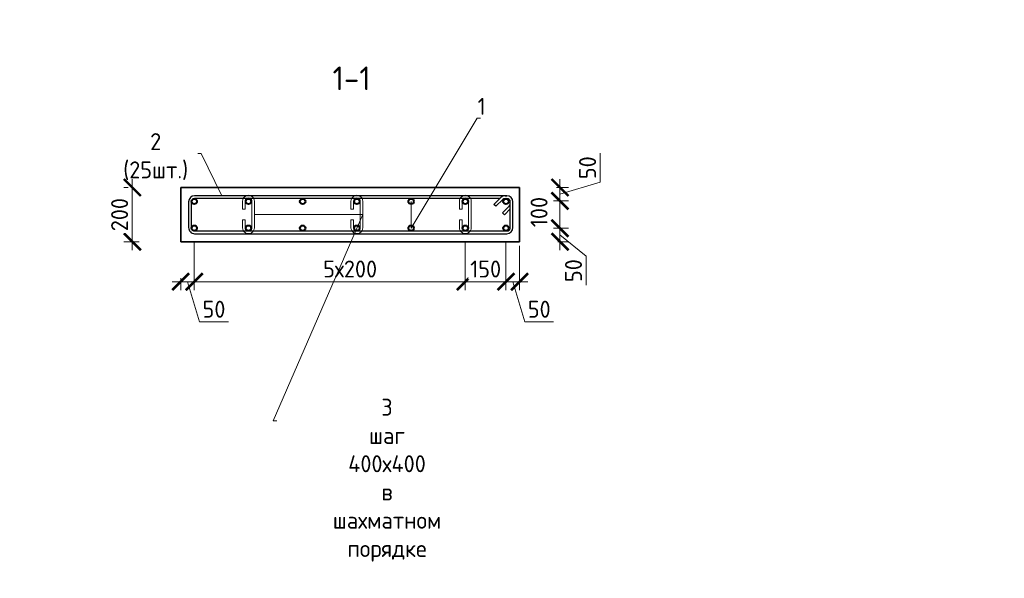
# Model space of a CAD drawing. Header units: millimetres. Extents: x 369815 to 1481759, y -423071 to -27917.
# Tile 159 of 256: x 513035 to 527565, y -130342 to -122104. Entities that reach past the tile are written whole.
import ezdxf
from ezdxf import colors
from ezdxf.entities.mleader import LeaderData, LeaderLine
from ezdxf.math import Vec2, Vec3

# ---------------------------------------------------------------- set-up
doc = ezdxf.new("R2010")
doc.units = ezdxf.units.MM
for name, color, linetype, lineweight in [('1 Стены', 3, 'Continuous', 30), ('Арм_шпильки', 143, 'Continuous', 18), ('Армирование', 3, 'Continuous', 40), ('Выноски', 20, 'Continuous', 20), ('подоснова', 151, 'Continuous', 5), ('РАЗМЕРЫ', 1, 'Continuous', 9)]:
    doc.layers.add(name, color=color, linetype=linetype, lineweight=lineweight)
doc.layers.add('Колонна_ бетон', color=7, linetype='Continuous', lineweight=50, true_color=0xb4b496)
doc.styles.add('GOST 2.304', font='CS_Gost2304.shx')
doc.styles.add('GOST-2.304_Type-B', font='GOST_Common.ttf')
doc.styles.add('ГОСТ', font='GOST_Common.ttf')
doc.dimstyles.new('мой 25', dxfattribs={"dimscale": 100, "dimtxt": 2.5, "dimasz": 2.5, "dimexe": 1.25, "dimexo": 0.625, "dimtad": 1, "dimdec": 0, "dimlfac": 0.5, "dimtxsty": 'GOST-2.304_Type-B', "dimblk": 'ARCHTICK', "dimcen": 2.5, "dimdle": 1.25, "dimaunit": 1, "dimadec": 1, "dimazin": 2, "dimtfac": 1, "dimtdec": 0, "dimtmove": 1, "dimatfit": 3, "dimfxl": 6, "dimfxlon": 1, "dimtfill": 1, "dimlwd": -1, "dimlwe": -1, "dimarcsym": 0})

# ---------------------------------------------------------------- blocks, each defined once
blk = doc.blocks.new('*U122')
at = {"color": 0, "linetype": 'ByBlock', "lineweight": -2}
for p, q in [((-10, 1176.4), (-10, 12.5)), ((-10, 1169.4), (-10, 1176.4)), ((0, 1169.4), (0, 1176.4)), ((108.8, 1198.9), (12.5, 1198.9)), ((108.8, 1188.9), (12.5, 1188.9)), ((53.8, 1159.8), (28.3, 1185.2)), ((38.8, 1188.9), (60.9, 1166.9)), ((121.3, 12.5), (121.3, 1176.4)), ((131.3, 12.5), (131.3, 1176.4)), ((22, 1128), (-3.4, 1153.5)), ((0, 1150.1), (0, 12.5)), ((3.7, 1160.6), (29.1, 1135.1)), ((60.9, 1166.9), (53.8, 1159.8)), ((29.1, 1135.1), (22, 1128)), ((12.5, 0), (108.8, 0)), ((12.5, -10), (108.8, -10))]:
    blk.add_line(p, q, dxfattribs=at)
for centre, radius, start, end in [((12.5, 1176.4), 22.5, 90, 180), ((12.5, 1176.4), 12.5, 90, 180), ((19.5, 1176.4), 12.5, 45, 90), ((108.8, 1176.4), 22.5, 0, 90), ((108.8, 1176.4), 12.5, 0, 90), ((12.5, 1169.4), 22.5, 180, 225), ((12.5, 1169.4), 12.5, 180, 225), ((12.5, 12.5), 22.5, 180, 270), ((12.5, 12.5), 12.5, 180, 270), ((108.8, 12.5), 12.5, 270, 0), ((108.8, 12.5), 22.5, 270, 0)]:
    blk.add_arc(centre, radius, start, end, dxfattribs=at)
at = {"style": 'GOST 2.304', "oblique": 15, "flags": 9}
for tag, p in [('ДИАМЕТР', (-52.8, -63)), ('КЛАСС', (-53, -68.7)), ('ДЛИНА', (-52.5, -73.8)), ('ПОЗИЦИЯ', (-52.3, -58)), ('МАССА', (-52.3, -78.3))]:
    blk.add_attdef(tag, p, '', height=2.5, dxfattribs=at)
blk = doc.blocks.new('_ArchTick')
at = {"color": 0, "linetype": 'ByBlock', "const_width": 0.15}
blk.add_lwpolyline([(-0.5, -0.5), (0.5, 0.5)], dxfattribs=at)
blk = doc.blocks.new('*D313')
at = {"layer": 'DEFPOINTS', "color": 0, "transparency": 16777216}
for p in [(520411, -124579, -2880), (520211, -124777, -2880), (521008, -124777)]:
    blk.add_point(p, dxfattribs=at)
at = {"layer": 'РАЗМЕРЫ', "color": 0, "linetype": 'Continuous', "transparency": 16777216}
for p, q in [((521602, -124500), (521602, -124075)), ((521008, -124454), (521008, -124902)), ((521008, -124678), (521602, -124500)), ((520957, -124579), (521133, -124579)), ((520912, -124777), (521133, -124777))]:
    blk.add_line(p, q, dxfattribs=at)
at = {"layer": 'РАЗМЕРЫ', "color": 0, "transparency": 16777216, "xscale": 250, "yscale": 250, "zscale": 250}
for p, rotation in [((521008, -124579), 90), ((521008, -124777), 270)]:
    blk.add_blockref('_ArchTick', p, dxfattribs=dict(at, rotation=rotation))
at = {"layer": 'РАЗМЕРЫ', "color": 0, "transparency": 16777216, "insert": (521415, -124287), "char_height": 250, "attachment_point": 5, "rotation": 90, "style": 'GOST-2.304_Type-B', "bg_fill": 3, "box_fill_scale": 1.1, "bg_fill_color": 256, "bg_fill_true_color": 13158600, "bg_fill_transparency": 0}
blk.add_mtext('50', dxfattribs=at)
blk = doc.blocks.new('*D314')
at = {"layer": 'DEFPOINTS', "color": 0, "transparency": 16777216}
for p in [(520211, -125179, -2880), (521008, -125179), (520913, -125379)]:
    blk.add_point(p, dxfattribs=at)
at = {"layer": 'РАЗМЕРЫ', "color": 0, "linetype": 'Continuous', "transparency": 16777216}
for p, q in [((521008, -125504), (521008, -125054)), ((520912, -125179), (521133, -125179)), ((520975, -125379), (521133, -125379)), ((521008, -125279), (521395, -125592)), ((521395, -125592), (521395, -126017))]:
    blk.add_line(p, q, dxfattribs=at)
at = {"layer": 'РАЗМЕРЫ', "color": 0, "transparency": 16777216, "xscale": 250, "yscale": 250, "zscale": 250}
for p, rotation in [((521008, -125179), 90), ((521008, -125379), 270)]:
    blk.add_blockref('_ArchTick', p, dxfattribs=dict(at, rotation=rotation))
at = {"layer": 'РАЗМЕРЫ', "color": 0, "transparency": 16777216, "insert": (521207, -125805), "char_height": 250, "attachment_point": 5, "rotation": 90, "style": 'GOST-2.304_Type-B', "bg_fill": 3, "box_fill_scale": 1.1, "bg_fill_color": 256, "bg_fill_true_color": 13158600, "bg_fill_transparency": 0}
blk.add_mtext('50', dxfattribs=at)
blk = doc.blocks.new('*D309')
at = {"layer": 'DEFPOINTS', "color": 0, "transparency": 16777216}
for p in [(521008, -124777, 2880), (521008, -124777), (520878, -125179)]:
    blk.add_point(p, dxfattribs=at)
at = {"layer": 'РАЗМЕРЫ', "color": 0, "linetype": 'Continuous', "transparency": 16777216}
for p, q in [((521008, -125304), (521008, -124652)), ((521102, -124777), (521133, -124777)), ((520941, -125179), (521133, -125179))]:
    blk.add_line(p, q, dxfattribs=at)
at = {"layer": 'РАЗМЕРЫ', "color": 0, "transparency": 16777216, "insert": (520699, -124941), "char_height": 250, "attachment_point": 5, "rotation": 90, "style": 'GOST-2.304_Type-B', "bg_fill": 3, "box_fill_scale": 1.1, "bg_fill_color": 256, "bg_fill_true_color": 13158600, "bg_fill_transparency": 0}
blk.add_mtext('100', dxfattribs=at)
at = {"layer": 'РАЗМЕРЫ', "color": 0, "transparency": 16777216, "xscale": 250, "yscale": 250, "zscale": 250}
for p, rotation in [((521008, -124777), 90), ((521008, -125179), 270)]:
    blk.add_blockref('_ArchTick', p, dxfattribs=dict(at, rotation=rotation))
blk = doc.blocks.new('*D310')
at = {"layer": 'DEFPOINTS', "color": 0, "transparency": 16777216}
for p in [(515611, -125179), (519611, -125179), (515611, -125968)]:
    blk.add_point(p, dxfattribs=at)
at = {"layer": 'РАЗМЕРЫ', "color": 0, "linetype": 'Continuous', "transparency": 16777216}
for p, q in [((515611, -125368), (515611, -126093)), ((519611, -125368), (519611, -126093)), ((519736, -125968), (515486, -125968))]:
    blk.add_line(p, q, dxfattribs=at)
at = {"layer": 'РАЗМЕРЫ', "color": 0, "transparency": 16777216, "xscale": 250, "yscale": 250, "zscale": 250, "rotation": 180}
blk.add_blockref('_ArchTick', (515611, -125968), dxfattribs=at)
at = {"layer": 'РАЗМЕРЫ', "color": 0, "transparency": 16777216, "xscale": 250, "yscale": 250, "zscale": 250}
blk.add_blockref('_ArchTick', (519611, -125968), dxfattribs=at)
at = {"layer": 'РАЗМЕРЫ', "color": 0, "transparency": 16777216, "insert": (517911, -125781), "char_height": 250, "attachment_point": 5, "style": 'GOST-2.304_Type-B', "bg_fill": 3, "box_fill_scale": 1.1, "bg_fill_color": 256, "bg_fill_true_color": 13158600, "bg_fill_transparency": 0}
blk.add_mtext('5х200', dxfattribs=at)
blk = doc.blocks.new('*D311')
at = {"layer": 'DEFPOINTS', "color": 0, "transparency": 16777216}
for p in [(515411, -125379, 2880), (515611, -125585), (515411, -125968)]:
    blk.add_point(p, dxfattribs=at)
at = {"layer": 'РАЗМЕРЫ', "color": 0, "linetype": 'Continuous', "transparency": 16777216}
for p, q in [((515611, -125648), (515611, -126093)), ((515736, -125968), (515286, -125968)), ((515411, -125918), (515411, -126093)), ((515511, -125968), (515689, -126562)), ((515689, -126562), (516114, -126562))]:
    blk.add_line(p, q, dxfattribs=at)
at = {"layer": 'РАЗМЕРЫ', "color": 0, "transparency": 16777216, "xscale": 250, "yscale": 250, "zscale": 250, "rotation": 180}
blk.add_blockref('_ArchTick', (515411, -125968), dxfattribs=at)
at = {"layer": 'РАЗМЕРЫ', "color": 0, "transparency": 16777216, "xscale": 250, "yscale": 250, "zscale": 250}
blk.add_blockref('_ArchTick', (515611, -125968), dxfattribs=at)
at = {"layer": 'РАЗМЕРЫ', "color": 0, "transparency": 16777216, "insert": (515902, -126374), "char_height": 250, "attachment_point": 5, "style": 'GOST-2.304_Type-B', "bg_fill": 3, "box_fill_scale": 1.1, "bg_fill_color": 256, "bg_fill_true_color": 13158600, "bg_fill_transparency": 0}
blk.add_mtext('50', dxfattribs=at)
blk = doc.blocks.new('*D312')
at = {"layer": 'DEFPOINTS', "color": 0, "transparency": 16777216}
for p in [(519611, -125179), (520211, -125179), (520211, -125968)]:
    blk.add_point(p, dxfattribs=at)
at = {"layer": 'РАЗМЕРЫ', "color": 0, "linetype": 'Continuous', "transparency": 16777216}
for p, q in [((519611, -125368), (519611, -126093)), ((520211, -125368), (520211, -126093)), ((519486, -125968), (520336, -125968))]:
    blk.add_line(p, q, dxfattribs=at)
at = {"layer": 'РАЗМЕРЫ', "color": 0, "transparency": 16777216, "xscale": 250, "yscale": 250, "zscale": 250, "rotation": 180}
blk.add_blockref('_ArchTick', (519611, -125968), dxfattribs=at)
at = {"layer": 'РАЗМЕРЫ', "color": 0, "transparency": 16777216, "xscale": 250, "yscale": 250, "zscale": 250}
blk.add_blockref('_ArchTick', (520211, -125968), dxfattribs=at)
at = {"layer": 'РАЗМЕРЫ', "color": 0, "transparency": 16777216, "insert": (519911, -125781), "char_height": 250, "attachment_point": 5, "style": 'GOST-2.304_Type-B', "bg_fill": 3, "box_fill_scale": 1.1, "bg_fill_color": 256, "bg_fill_true_color": 13158600, "bg_fill_transparency": 0}
blk.add_mtext('150', dxfattribs=at)
blk = doc.blocks.new('*D332')
at = {"layer": 'DEFPOINTS', "color": 0, "transparency": 16777216}
for p in [(520211, -125179), (520411, -125379), (520411, -125968)]:
    blk.add_point(p, dxfattribs=at)
at = {"layer": 'РАЗМЕРЫ', "color": 0, "linetype": 'Continuous', "transparency": 16777216}
for p, q in [((520211, -125368), (520211, -126093)), ((520411, -125441), (520411, -126093)), ((520086, -125968), (520536, -125968)), ((520311, -125968), (520489, -126562)), ((520489, -126562), (520914, -126562))]:
    blk.add_line(p, q, dxfattribs=at)
at = {"layer": 'РАЗМЕРЫ', "color": 0, "transparency": 16777216, "xscale": 250, "yscale": 250, "zscale": 250, "rotation": 180}
blk.add_blockref('_ArchTick', (520211, -125968), dxfattribs=at)
at = {"layer": 'РАЗМЕРЫ', "color": 0, "transparency": 16777216, "xscale": 250, "yscale": 250, "zscale": 250}
blk.add_blockref('_ArchTick', (520411, -125968), dxfattribs=at)
at = {"layer": 'РАЗМЕРЫ', "color": 0, "transparency": 16777216, "insert": (520702, -126374), "char_height": 250, "attachment_point": 5, "style": 'GOST-2.304_Type-B', "bg_fill": 3, "box_fill_scale": 1.1, "bg_fill_color": 256, "bg_fill_true_color": 13158600, "bg_fill_transparency": 0}
blk.add_mtext('50', dxfattribs=at)
blk = doc.blocks.new('*U123')
for p, q in [((-8, 0), (-7.4, 4.7)), ((-7.4, 4.7), (-5.6, 9)), ((-5.6, 9), (-2.7, 12.7)), ((-2.7, 12.7), (1, 15.6)), ((1, 15.6), (5.3, 17.4)), ((5.3, 17.4), (10, 18)), ((34, 18), (10, 18)), ((10, 10), (34, 10)), ((34, 10), (34, 18)), ((66, 18), (90, 18)), ((66, 10), (66, 18)), ((90, 10), (66, 10)), ((94.7, 17.4), (90, 18)), ((99, 15.6), (94.7, 17.4)), ((102.7, 12.7), (99, 15.6)), ((105.6, 9), (102.7, 12.7)), ((107.4, 4.7), (105.6, 9)), ((108, 0), (107.4, 4.7)), ((107.4, -4.7), (108, 0)), ((-7.4, -4.7), (-8, 0)), ((-5.6, -9), (-7.4, -4.7)), ((-2.7, -12.7), (-5.6, -9)), ((1, -15.6), (-2.7, -12.7)), ((5.3, -17.4), (1, -15.6)), ((10, -18), (5.3, -17.4)), ((10, -18), (90, -18)), ((90, -18), (94.7, -17.4)), ((94.7, -17.4), (99, -15.6)), ((99, -15.6), (102.7, -12.7)), ((102.7, -12.7), (105.6, -9)), ((105.6, -9), (107.4, -4.7))]:
    blk.add_line(p, q)
at = {"color": 0, "linetype": 'ByBlock', "lineweight": -2}
for p, q in [((0, 0), (0.3, 2.6)), ((0.3, 2.6), (1.3, 5)), ((1.3, 5), (2.9, 7.1)), ((2.9, 7.1), (5, 8.7)), ((5, 8.7), (7.4, 9.7)), ((7.4, 9.7), (10, 10)), ((92.6, 9.7), (90, 10)), ((95, 8.7), (92.6, 9.7)), ((97.1, 7.1), (95, 8.7)), ((98.7, 5), (97.1, 7.1)), ((99.7, 2.6), (98.7, 5)), ((100, 0), (99.7, 2.6)), ((99.7, -2.6), (100, 0)), ((0.3, -2.6), (0, 0)), ((1.3, -5), (0.3, -2.6)), ((2.9, -7.1), (1.3, -5)), ((5, -8.7), (2.9, -7.1)), ((7.4, -9.7), (5, -8.7)), ((10, -10), (7.4, -9.7)), ((10, -10), (90, -10)), ((90, -10), (92.6, -9.7)), ((92.6, -9.7), (95, -8.7)), ((95, -8.7), (97.1, -7.1)), ((97.1, -7.1), (98.7, -5)), ((98.7, -5), (99.7, -2.6))]:
    blk.add_line(p, q, dxfattribs=at)
at = {"style": 'GOST 2.304', "oblique": 15, "flags": 9}
for tag, p in [('ПОЗИЦИЯ', (118, -56.6)), ('ДИАМЕТР', (117.8, -62.2)), ('ДЛИНА', (118.1, -72.5)), ('КЛАСС', (118, -67.8)), ('МАССА', (118.7, -78.2))]:
    blk.add_attdef(tag, p, '', height=2.5, dxfattribs=at)
blk = doc.blocks.new('_None')
blk = doc.blocks.new('*D339')
at = {"layer": 'DEFPOINTS', "color": 0, "transparency": 16777216}
for p in [(515410, -124579, 2880), (514697, -125379), (515410, -125379)]:
    blk.add_point(p, dxfattribs=at)
at = {"layer": 'РАЗМЕРЫ', "color": 0, "linetype": 'Continuous', "transparency": 16777216}
for p, q in [((514697, -124454), (514697, -125504)), ((514635, -124579), (514572, -124579)), ((514797, -125379), (514572, -125379))]:
    blk.add_line(p, q, dxfattribs=at)
at = {"layer": 'РАЗМЕРЫ', "color": 0, "transparency": 16777216, "xscale": 250, "yscale": 250, "zscale": 250}
for p, rotation in [((514697, -124579), 90), ((514697, -125379), 270)]:
    blk.add_blockref('_ArchTick', p, dxfattribs=dict(at, rotation=rotation))
at = {"layer": 'РАЗМЕРЫ', "color": 0, "transparency": 16777216, "insert": (514509, -124979), "char_height": 250, "attachment_point": 5, "rotation": 90, "style": 'GOST-2.304_Type-B', "bg_fill": 3, "box_fill_scale": 1.1, "bg_fill_color": 256, "bg_fill_true_color": 13158600, "bg_fill_transparency": 0}
blk.add_mtext('200', dxfattribs=at)

msp = doc.modelspace()

# ---------------------------------------------------------------- linework, layer by layer
at = {"layer": '1 Стены', "color": 252, "lineweight": 0, "true_color": 0x939598}
for p, q in [((515411.1, -124578.5, 3100), (520411, -124578.5, 3100)), ((515411.1, -125378.5, 3100), (515411.1, -124578.5, 3100)), ((520411, -124578.5, 3100), (520411, -125378.5, 3100)), ((520411, -125378.5, 3100), (515411.1, -125378.5, 3100))]:
    msp.add_line(p, q, dxfattribs=at)
at = {"layer": 'Армирование', "color": 3}
for centre in [(515611.1, -124785.1, 3100), (516411.1, -124785.1, 3100), (517211.1, -124785.1, 3100), (518011.1, -124785.1, 3100), (518811.1, -124785.1, 3100), (519611.1, -124785.1, 3100), (520211.1, -124785.1, 3100), (515611.1, -125178.5, 3100), (516411.1, -125178.5, 3100), (517211.1, -125178.5, 3100), (518011.1, -125178.5, 3100), (518811.1, -125178.5, 3100), (519611.1, -125178.5, 3100), (520211.1, -125178.5, 3100)]:
    msp.add_circle(centre, 40, dxfattribs=at)
at = {"layer": 'Колонна_ бетон', "color": 180, "linetype": 'Continuous', "lineweight": 35, "transparency": 33554687}
for p, q in [((515410.5, -124578.5, 5980), (515410.5, -125378.5, 5980)), ((515410.5, -124578.5, 5980), (520410.5, -124578.5, 5980)), ((520410.5, -124578.5, 5980), (520410.5, -125378.5, 5980)), ((515410.5, -125378.5, 5980), (520410.5, -125378.5, 5980))]:
    msp.add_line(p, q, dxfattribs=at)

# ---------------------------------------------------------------- block references
at = {"lineweight": 30, "xscale": 3.959999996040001, "yscale": 3.959999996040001, "zscale": 3.959999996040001, "rotation": 269.9999999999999}
msp.add_blockref('*U122', (515567.1, -124740.1, 3100), dxfattribs=at)

# ---------------------------------------------------------------- texts
at = {"layer": 'РАЗМЕРЫ', "insert": (517933.6, -122968.8, 3100), "char_height": 350, "attachment_point": 5, "style": 'GOST-2.304_Type-B'}
msp.add_mtext_dynamic_manual_height_columns('1-1', width=3941.213, gutter_width=625, heights=[0], dxfattribs=at)

# ---------------------------------------------------------------- leaders
at = {"layer": 'подоснова'}
ml = msp.add_multileader_mtext('Standard', dxfattribs=at)
ml.set_content('2 (25шт.)', color=256, style='GOST-2.304_Type-B')
ml.set_leader_properties(color=256, linetype='ByLayer', lineweight=15)
ml.set_arrow_properties(name='NONE')
ml.build(insert=Vec2(0, 0))
ml.multileader.update_dxf_attribs({"text_left_attachment_type": 6, "text_right_attachment_type": 6, "dogleg_length": 10, "arrow_head_size": 18})
ctx = ml.context
ctx.base_point, ctx.char_height, ctx.arrow_head_size, ctx.landing_gap_size, ctx.plane_origin = Vec3(514378.9, -124077.1, 3100), 250, 18, 20, Vec3(512326.1, -123531, 3100)
ctx.left_attachment, ctx.right_attachment, ctx.text_align_type = 6, 6, 1
notes = []
notes.append((ctx, [(1, (1, 1, 0), (515714.5, -124077.1, 3100), (-1, 0), 10, [(0, [(516015.8, -124700.5, 3100)], 0, [])])]))
ctx.mtext.insert, ctx.mtext.width, ctx.mtext.alignment, ctx.mtext.flow_direction = Vec3(515041.7, -123777.1, 3100), 22.898, 2, 5
for ctx, leaders in notes:
    for number, flags, end, landing, length, lines in leaders:
        leader = LeaderData()
        leader.index, (leader.has_last_leader_line, leader.has_dogleg_vector, leader.attachment_direction) = number, flags
        leader.last_leader_point, leader.dogleg_vector, leader.dogleg_length = Vec3(end), Vec3(landing), length
        for number, points, colour, breaks in lines:
            line = LeaderLine()
            line.index, line.vertices, line.color, line.breaks = number, Vec3.list(points), colors.encode_raw_color(colour), breaks
            leader.lines.append(line)
        ctx.leaders.append(leader)

# ---------------------------------------------------------------- next in the draw order: dimensions: what is measured, and where the dimension line sits
at = {"layer": 'РАЗМЕРЫ', "color": 146, "true_color": 0x006272}
dim = msp.add_linear_dim(base=(521008.4, -124777.1, 5980), p1=(520411, -124578.5, 3100), p2=(520211.1, -124777.1, 3100), angle=90, dimstyle='мой 25', override={"dimlfac": 0.25}, dxfattribs=at)
dim.commit()
dim.dimension.update_dxf_attribs({"geometry": '*D313', "text_midpoint": (521414.6, -124437.2, 5980)})
dim = msp.add_linear_dim(base=(521008.4, -125178.5, 5980), p1=(520912.6, -125378.5, 5980), p2=(520211.1, -125178.5, 3100), angle=90, dimstyle='мой 25', override={"dimlfac": 0.25}, dxfattribs=at)
dim.commit()
dim.dimension.update_dxf_attribs({"geometry": '*D314', "text_midpoint": (521394.9, -125654.5, 5980), "dimtype": 160})
dim = msp.add_linear_dim(base=(515611.1, -125968, 3100), p1=(519611.1, -125178.5, 3100), p2=(515611.1, -125178.5, 3100), angle=180, text='5х200', dimstyle='мой 25', override={"dimlfac": 0.25}, dxfattribs=at)
dim.commit()
dim.dimension.update_dxf_attribs({"geometry": '*D310', "text_midpoint": (517911.1, -125968, 3100), "dimtype": 160})

# ---------------------------------------------------------------- next in the draw order: block references
at = {"layer": 'Арм_шпильки', "color": 3, "xscale": 4.875, "yscale": 4.875, "zscale": 4.875, "rotation": 89.99999999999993}
for p in [(516411.1, -125220.3, 3100), (518011.1, -125220.3, 3100)]:
    msp.add_blockref('*U123', p, dxfattribs=at)

# ---------------------------------------------------------------- next in the draw order: dimensions: what is measured, and where the dimension line sits
at = {"layer": 'РАЗМЕРЫ', "color": 146, "true_color": 0x006272}
dim = msp.add_linear_dim(base=(521008.4, -124777.1, 3100), p1=(520878.1, -125178.5, 3100), p2=(521008.4, -124777.1, 5980), angle=90, dimstyle='мой 25', override={"dimlfac": 0.25}, dxfattribs=at)
dim.commit()
dim.dimension.update_dxf_attribs({"geometry": '*D309', "text_midpoint": (520886.8, -124941.4, 3100), "dimtype": 160})
dim = msp.add_linear_dim(base=(520211.1, -125968, 3100), p1=(519611.1, -125178.5, 3100), p2=(520211.1, -125178.5, 3100), angle=180, dimstyle='мой 25', override={"dimlfac": 0.25}, dxfattribs=at)
dim.commit()
dim.dimension.update_dxf_attribs({"geometry": '*D312', "text_midpoint": (519911.1, -125780.5, 3100)})
dim = msp.add_linear_dim(base=(515411.1, -125968, 3100), p1=(515611.1, -125585.4, 3100), p2=(515411.1, -125378.5, 5980), dimstyle='мой 25', override={"dimlfac": 0.25}, dxfattribs=at)
dim.commit()
dim.dimension.update_dxf_attribs({"geometry": '*D311', "text_midpoint": (515751.7, -126374.3, 3100)})

# ---------------------------------------------------------------- next in the draw order: leaders
at = {"layer": 'подоснова'}
ml = msp.add_multileader_mtext('Standard', dxfattribs=at)
ml.set_content('3 шаг 400х400 \\Pв шахматном порядке ', color=256, style='GOST-2.304_Type-B')
ml.set_leader_properties(color=256, linetype='ByLayer', lineweight=15)
ml.set_arrow_properties(name='NONE')
ml.build(insert=Vec2(0, 0))
ml.multileader.update_dxf_attribs({"text_left_attachment_type": 6, "text_right_attachment_type": 6, "dogleg_length": 10, "arrow_head_size": 18})
ctx = ml.context
ctx.base_point, ctx.char_height, ctx.arrow_head_size, ctx.landing_gap_size, ctx.plane_origin = Vec3(516787.4, -128019.4, 3100), 250, 18, 20, Vec3(514813.9, -125685.5, 3100)
ctx.left_attachment, ctx.right_attachment, ctx.text_align_type = 6, 6, 1
notes = []
notes.append((ctx, [(0, (1, 1, 0), (516777.4, -128019.4, 3100), (1, 0), 10, [(1, [(516498.8, -124976.6, 3100), (518098.8, -124976.6, 3100)], 0, [])])]))
ctx.mtext.insert, ctx.mtext.width, ctx.mtext.alignment, ctx.mtext.flow_direction = Vec3(518455.5, -127694.4, 3100), 22.898, 2, 5
for ctx, leaders in notes:
    for number, flags, end, landing, length, lines in leaders:
        leader = LeaderData()
        leader.index, (leader.has_last_leader_line, leader.has_dogleg_vector, leader.attachment_direction) = number, flags
        leader.last_leader_point, leader.dogleg_vector, leader.dogleg_length = Vec3(end), Vec3(landing), length
        for number, points, colour, breaks in lines:
            line = LeaderLine()
            line.index, line.vertices, line.color, line.breaks = number, Vec3.list(points), colors.encode_raw_color(colour), breaks
            leader.lines.append(line)
        ctx.leaders.append(leader)

# ---------------------------------------------------------------- next in the draw order: block references
at = {"layer": 'Арм_шпильки', "color": 3, "xscale": 4.875, "yscale": 4.875, "zscale": 4.875, "rotation": 89.99999999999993}
msp.add_blockref('*U123', (519611.1, -125220.3, 3100), dxfattribs=at)

# ---------------------------------------------------------------- next in the draw order: dimensions: what is measured, and where the dimension line sits
at = {"layer": 'РАЗМЕРЫ', "color": 146}
for base, p1, p2, angle, override, picture, middle in [((514697, -125378.5, 3100), (515410.5, -124578.5, 5980), (515410.5, -125378.5, 3100), 90, {"dimlfac": 0.25, "dimfxl": 1}, '*D339', (514509.5, -124978.5, 3100)), ((520411, -125968, 3100), (520211.1, -125178.5, 3100), (520411, -125378.5, 3100), 180, {"dimlfac": 0.25}, '*D332', (520551.7, -126374.3, 3100))]:
    dim = msp.add_linear_dim(base=base, p1=p1, p2=p2, angle=angle, dimstyle='мой 25', override=override, dxfattribs=at)
    dim.commit()
    dim.dimension.update_dxf_attribs({"geometry": picture, "text_midpoint": middle})

# ---------------------------------------------------------------- next in the draw order: leaders
at = {"layer": 'подоснова'}
ml = msp.add_multileader_mtext('Standard', dxfattribs=at)
ml.set_content('1 ', color=256, style='GOST-2.304_Type-B')
ml.set_leader_properties(color=256, linetype='ByLayer', lineweight=15)
ml.set_arrow_properties(name='NONE')
ml.build(insert=Vec2(0, 0))
ml.multileader.update_dxf_attribs({"text_left_attachment_type": 6, "text_right_attachment_type": 6, "dogleg_length": 10, "arrow_head_size": 18})
ctx = ml.context
ctx.base_point, ctx.char_height, ctx.arrow_head_size, ctx.landing_gap_size, ctx.plane_origin = Vec3(519794.2, -123557.2, 3100), 250, 18, 20, Vec3(517040.6, -122254.7, 3100)
ctx.left_attachment, ctx.right_attachment, ctx.text_align_type = 6, 6, 1
notes = []
notes.append((ctx, [(0, (1, 1, 0), (519784.2, -123557.2, 3100), (1, 0), 10, [(1, [(518811.1, -124785.1, 3100), (518811.1, -125178.5, 3100)], 0, [])])]))
ctx.mtext.insert, ctx.mtext.width, ctx.mtext.alignment, ctx.mtext.flow_direction = Vec3(519851.7, -123257.2, 3100), 22.898, 2, 5
for ctx, leaders in notes:
    for number, flags, end, landing, length, lines in leaders:
        leader = LeaderData()
        leader.index, (leader.has_last_leader_line, leader.has_dogleg_vector, leader.attachment_direction) = number, flags
        leader.last_leader_point, leader.dogleg_vector, leader.dogleg_length = Vec3(end), Vec3(landing), length
        for number, points, colour, breaks in lines:
            line = LeaderLine()
            line.index, line.vertices, line.color, line.breaks = number, Vec3.list(points), colors.encode_raw_color(colour), breaks
            leader.lines.append(line)
        ctx.leaders.append(leader)

# ---------------------------------------------------------------- next in the draw order: texts
at = {"layer": 'Выноски'}
note = msp.add_mtext_static_columns([''] * 2, width=18679.731, gutter_width=20.2, height=0, dxfattribs=dict(at, insert=(393294.8, -99507.3), char_height=250, attachment_point=1, style='ГОСТ'))
for column, words in zip([note] + note.columns.linked_columns, ['\\pi1500;{\\H2x;Общие указания:}\\P1.^IРабочая документация разработана в соответствии с заданием на проектирование, требованиями {\\H3x; }действующих технических регламентов, стандартов, сводов правил и других документов, содержащих установленные {\\H1.16667x; }требования.{\\H1.77778x; }\\P2.^IРабочая документация выполнена в соответствии со следующими нормативными и техническими {\\H1.57407x; }документами:{\\H1.64198x; }\\P-^IСП 20.13330.2016 "Нагрузки и воздействия";{\\H1.61934x; }\\P-^IСП 63.13330.2018 "Бетонные и железобетонные конструкции. Основные положения";{\\H1.62689x; }\\P-^IСП 70.13330.2012 "Несущие и ограждающие конструкции".{\\H1.62437x; }\\P4.^IЗа относительную отметку 0,000 принята отметка чистого пола первого этажа, соответствующая {\\H1.62521x; }абсолютной отметке 648,00 в Балтийской системе высот.{\\H1.62493x; }\\P{\\fISOCPEUR|b0|i0|c204|p34;5.^IПеречень видов работ, для которых необходимо составлять акты освидетельствования скрытых \\H1.62502x; \\H0.61538x;работ:\\H1.62499x; \\H0.61539x;\\P-^Iсоответствие арматуры (длина, диаметры, распределение по площади элементов, количество и т.д.), \\H1.725x; \\H0.57971x;закладных деталей рабочим чертежам;\\H1.67917x; \\H0.59553x;\\P-^Iустройство и армирование монолитных стен;\\H1.60694x; \\H0.6223x;\\P-^Iосвидетельствование опалубки перед бетонированием;\\H1.63102x; \\H0.61311x;\\P-^Iотбор контрольных проб бетона;\\H1.62299x; \\H0.61615x;\\P-^Iсоответствие законченных железобетонных конструкций проекту с отображением качества работ;\\H1.62567x; \\H0.61513x;\\P-^Iустройство монолитных конструкций, выполняемых в зимнее время;\\H1.62478x; \\H0.61547x;\\P\\fISOCPEUR|b0|i0|c0|p34;6.^I\\fISOCPEUR|b0|i0|c204|p34;Запрещается выполнение последующих работ при отсутствии актов освидетельствования \\H1.62507x; \\H0.61536x;предшествующих скрытых работ во всех случаях.\\H1.62498x; \\H0.61539x;\\P\\fISOCPEUR|b0|i0|c0|p34;7.^I\\fISOCPEUR|b0|i0|c204|p34;Арматура класса А240 и А500С по ГОСТ 34028-2016, материал монолитных конструкций - бетон \\H1.62501x; \\H0.61538x;тяжелый класса В25 по ГОСТ 26633-2015.\\H1.625x; \\H0.61539x;\\P\\fISOCPEUR|b0|i0|c0|p34;8.^I\\fISOCPEUR|b0|i0|c204|p34;Работы по бетонированию монолитных конструкций вести в соответствии со СП 70.13330.2012 \\H1.625x; \\H0.61538x;"Несущие и ограждающие конструкции".\\H1.625x; \\H0.61538x;\\P\\fISOCPEUR|b0|i0|c0|p34;9.^I\\fISOCPEUR|b0|i0|c204|p34;Все строительно-монтажные работы необходимо выполнять в соответствии со СНиП 12-03-2001 \\H1.625x; \\H0.61538x;"Безопасность труда в строительстве. Часть 1. Общие требования.", Безопасность труда в строительстве. Часть \\H1.625x; \\H0.61538x;2. Строительное производство". Строительство здания должно производиться в соответствии с проектом \\H1.625x; \\H0.61538x;производства работ (ППР).\\H1.725x; \\H0.57971x;\\P\\fISOCPEUR|b0|i0|c0|p34;10.^I\\fISOCPEUR|b0|i0|c204|p34;При отсутствии ППР производство строительно-монтажных работ запрещается.\\H1.67917x; \\H0.59553x;\\P\\fISOCPEUR|b0|i0|c0|p34;11.^I\\fISOCPEUR|b0|i0|c204|p34;Бетон следует укладывать в бетонные конструкции горизонтальными слоями одинаковой толщины без \\H1.60694x; \\H0.6223x;разрывов, с последовательным направлением укладки в одну сторону во всех слоях.\\H1.63102x; \\H0.61311x;\\P\\fISOCPEUR|b0|i0|c0|p34;12.^I\\fISOCPEUR|b0|i0|c204|p34;В начальный период твердения бетон необходимо защищать от попадания атмосферных осадков или \\H1.62299x; \\H0.61615x;потерь влаги.\\H1.62567x; \\H0.61513x;\\P\\fISOCPEUR|b0|i0|c0|p34;13.^I\\fISOCPEUR|b0|i0|c204|p34;Уход за свежеуложенным бетоном начинать сразу после укладки бетонной смеси и осуществлять до \\H1.62478x; \\H0.61547x;достижения прочности бетона не менее 70% от проектной.\\H1.62507x; \\H0.61536x;\\P\\fISOCPEUR|b0|i0|c0|p34;14.^I\\fISOCPEUR|b0|i0|c204|p34;Проект рассчитан на производство работ в период положительных температур. В случае выполнения \\H1.62498x; \\H0.61539x;работ при отрицательных температурах необходимо выполнять требования СНиП часть 3 по производству работ \\H1.62501x; \\H0.61538x;и ППР.\\H1.625x; \\H0.61539x;\\P\\fISOCPEUR|b0|i0|c0|p34;15.^I\\fISOCPEUR|b0|i0|c204|p34;При минимальной температуре воздуха до минус 15°С допускается:\\H1.625x; \\H0.61538x;\\P-^Iвыдерживание бетона в конструкции методом термоса, при предварительном разогреве бетонной \\H1.625x; \\H0.61538x;смеси, \\H1.625x; \\H0.61538x;\\P-^Iфорсированный электроразогрев бетона в конструкции с повторным уплотнением.\\H1.625x; \\H0.61538x;\\PПри минимальной температуре воздуха до минус 25°С допускается:\\H1.625x; \\H0.61538x;\\P-^Iобогрев бетона в греющей опалубке с помощью низкотемпературных электронагревателей,\\H1.625x; \\H0.61538x;\\P-^Iэлектродный сквозной прогреб бетона,\\H1.625x; \\H0.61538x;\\P-^Iэлектрообогрев с помощью греющего провода.\\H1.625x; \\H0.61538x;\\P}16.^IЗаполнителем для бетона служит щебень твердых пород, наибольшая фракция щебня не должна превышать {\\H1.625x; }40мм.{\\H1.625x; }\\P17.^IВ процессе бетонирования обеспечить соблюдение защитных слоев и мест положения рабочей арматуры {\\H1.625x; }согласно проекту. Величина защитного слоя продольной рабочей арматуры у боковых граней стен монолитных {\\H1.625x; }участков должны быть не менее 20мм и не менее диаметра продольной рабочей арматуры конструкции, величина {\\H1.625x; }защитного слоя поперечной арматуры - не менее 10мм. {\\H1.625x; }\\P\\pi0;             18.Крестовые соединения стержней продольной и поперечной арматуры, соединение стержней продольной {\\H1.625x; }арматуры по длине выполнить вязкой отожженой проволокой диаметром 2,0-3,0мм.{\\H1.625x; }\\P\\pi1500;{\\H1.625x; }', '']):
    column.text = words

doc.saveas('drawing.dxf')
